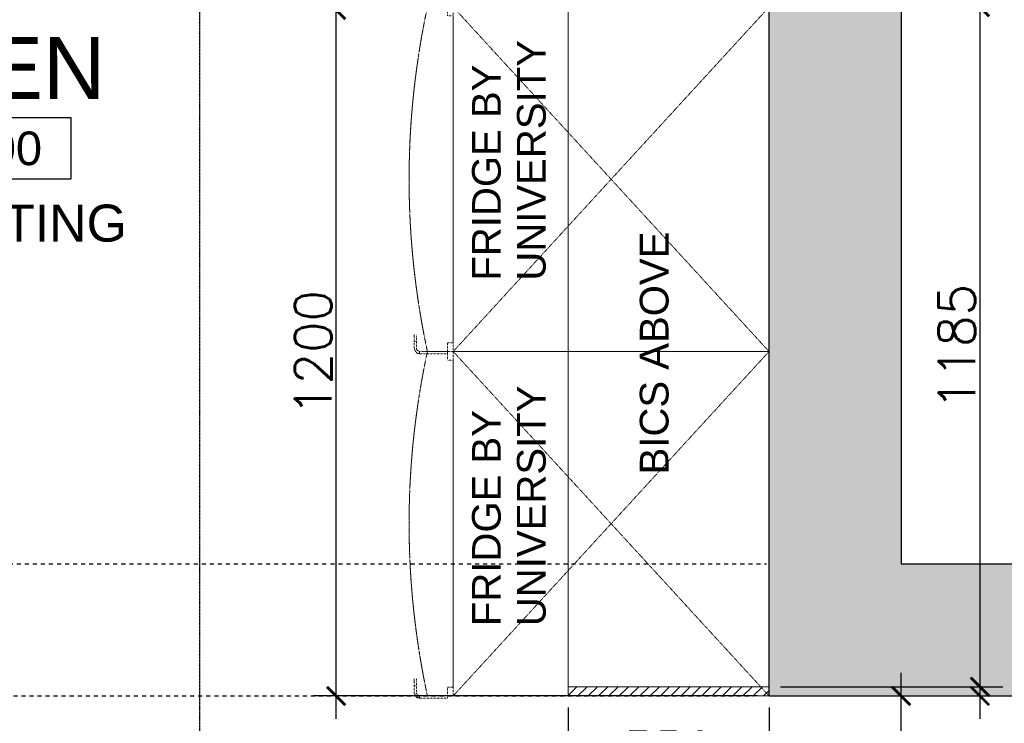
# Model space of a CAD drawing. Header units: millimetres. Extents: x -115474967 to 444143, y -74377 to 241828222.
# Tile 197 of 256: x -80039 to -78325, y 245249 to 246475. Entities that reach past the tile are written whole.
import ezdxf
from ezdxf.enums import TextEntityAlignment as Align

# ---------------------------------------------------------------- set-up
doc = ezdxf.new("R2010")
doc.units = ezdxf.units.MM
doc.header["$MEASUREMENT"] = 0
for name, pattern in [('CENTER2', [1.125, 0.75, -0.125, 0.125, -0.125]), ('Dashed', [280, 140, -140]), ('DASHED2', [0.375, 0.25, -0.125])]:
    doc.linetypes.add(name, pattern=pattern)
for name, color, linetype in [('00-1 FloorFinish', 1, 'Continuous'), ('00-1 FloorLevel', 7, 'Continuous'), ('00-2 Demolish', 5, 'Dashed'), ('00-2 Walls Exist', 7, 'Continuous'), ('DIMS-20', 9, 'Continuous'), ('EB Retained', 9, 'Continuous'), ('Paving', 253, 'Continuous'), ('TEXT-20', 2, 'Continuous'), ('TEXT-50', 2, 'Continuous'), ('TEXT-REFN', 5, 'Continuous')]:
    doc.layers.add(name, color=color, linetype=linetype)
doc.layers.add('00-1 Labels', color=4, linetype='Continuous', lineweight=35)
doc.layers.add('Lines', color=1, linetype='Continuous', lineweight=9)
doc.styles.add('ARIAL', font='arial.ttf')
doc.styles.add('DIMS', font='simplex.shx')
doc.styles.add('TEXT-20', font='arial.ttf', dxfattribs={"height": 40})
doc.styles.add('TEXT-50', font='arial.ttf', dxfattribs={"height": 100})
doc.dimstyles.new('DIM-20', dxfattribs={"dimscale": 4, "dimtxt": 10, "dimasz": 8, "dimexe": 10, "dimexo": 5, "dimgap": 4, "dimtad": 1, "dimdec": 0, "dimrnd": 5, "dimdsep": 46, "dimtxsty": 'DIMS', "dimblk": 'ARCHTICK', "dimcen": 25, "dimdle": 10, "dimclrd": 9, "dimclre": 9, "dimclrt": 4, "dimadec": 0, "dimazin": 0, "dimtfac": 1, "dimtdec": 0, "dimtmove": 2, "dimatfit": 2, "dimfxl": 1, "dimtolj": 1, "dimtzin": 0, "dimarcsym": 0})

# ---------------------------------------------------------------- blocks, each defined once
blk = doc.blocks.new('Room Tags')
at = {"layer": '00-1 FloorLevel', "color": 2}
blk.add_lwpolyline([(-571.3, -75.7), (646.5, -75.7), (646.5, -324.7), (-571.3, -324.7)], close=True, dxfattribs=at)
at = {"layer": '00-1 FloorFinish', "style": 'ARIAL'}
blk.add_attdef('F-FINISH', text='', height=150, dxfattribs=at).set_placement((5.1, -578), align=Align.CENTER)
at = {"layer": '00-1 FloorLevel', "style": 'ARIAL'}
blk.add_text('TOS:', height=136.36, dxfattribs=at).set_placement((-557.4, -200.2), align=Align.MIDDLE_LEFT)
blk.add_attdef('000,000', text='', height=136.4, dxfattribs=at).set_placement((606.9, -200.2), align=Align.MIDDLE_RIGHT)
at = {"layer": '00-1 Labels', "style": 'ARIAL'}
for tag, p in [('ROOM1?', (19, 746.2)), ('ROOM2?', (19, 373.1)), ('ROOM3?', (19, 0))]:
    blk.add_attdef(tag, text='', height=250, dxfattribs=at).set_placement(p, align=Align.CENTER)
blk = doc.blocks.new('fridge')
at = {"layer": 'Paving', "color": 8, "linetype": 'DASHED2', "lineweight": 0, "ltscale": 0.05}
for p, q in [((42825.9, 48753.4), (42824.3, 48752.5)), ((42825.9, 48753.4), (42824.3, 48752.5)), ((42825.9, 48753.4), (42824.3, 48752.5)), ((42824.5, 48749), (42825.9, 48749.4)), ((42824.5, 48749), (42825.9, 48749.4)), ((42824.5, 48749), (42825.9, 48749.4)), ((42838.5, 48753.4), (42825.9, 48753.4)), ((42838.5, 48753.4), (42825.9, 48753.4)), ((42838.5, 48753.4), (42825.9, 48753.4)), ((42838.5, 48753.4), (42825.9, 48753.4)), ((42825.9, 48749.4), (42838.5, 48749.4)), ((42825.9, 48749.4), (42838.5, 48749.4)), ((42825.9, 48749.4), (42838.5, 48749.4)), ((42825.9, 48749.4), (42838.5, 48749.4)), ((42838.5, 48749.4), (42838.5, 48753.4)), ((42838.5, 48753.4), (42838.5, 48752.8)), ((42838.5, 48750), (42838.5, 48749.4)), ((42850.6, 48753.4), (42847, 48753.4)), ((42847.4, 48753.4), (42850.6, 48753.4)), ((42847.4, 48753.4), (42850.6, 48753.4)), ((42817, 48744.5), (42817, 48695.5)), ((42817, 48744.5), (42820.7, 48744.5)), ((42821, 48744.5), (42817.1, 48744.4)), ((42820.9, 48744.5), (42821, 48744.5)), ((42821, 48744.5), (42823, 48748.2)), ((42821, 48744.5), (42823, 48748.2)), ((42821, 48744.5), (42823, 48748.2)), ((42821, 48730.5), (42821, 48744.5)), ((42821, 48730.5), (42821, 48695.5)), ((43421, 48695.5), (43421, 48730.5)), ((42821, 48695.5), (42817, 48695.5)), ((42821, 48695.5), (42836, 48695.5)), ((43421, 48685.5), (42821, 48685.5)), ((42821, 48685.5), (42821, 48135.5)), ((42836, 48695.5), (42836, 48685.5)), ((42836, 48685.5), (43406, 48685.5)), ((43406, 48685.5), (43406, 48695.5)), ((43406, 48695.5), (43421, 48695.5)), ((43421, 48135.5), (43421, 48685.5)), ((42821, 48135.5), (43421, 48135.5))]:
    blk.add_line(p, q, dxfattribs=at)
for points in [[(42825.9, 48753.4), (42818.6, 48749.6), (42817, 48744.4)], [(42819.3, 48749.9), (42818.6, 48749.6), (42817, 48744.4)], [(42819.3, 48749.9), (42818.6, 48749.6), (42817, 48744.4)], [(42819.3, 48749.9), (42818.6, 48749.6), (42817, 48744.4)], [(42821, 48744.5), (42823.2, 48748.6), (42825.9, 48749.4)], [(42850.6, 48753.4), (42846.7, 48753.4), (42838.5, 48753.4)], [(42838.5, 48749.4), (42847.4, 48749.4), (42850.6, 48749.4)]]:
    blk.add_lwpolyline(points, dxfattribs=at)
for points in [[(43421, 48730.5), (43221, 48773), (43021, 48773), (42821, 48730.5)], [(42910.2, 48746.7), (42921.8, 48748.4), (42933.5, 48750), (42945.2, 48751.5)], [(42945.2, 48751.5), (42945.5, 48751.5), (42946.3, 48751.6), (42947.3, 48751.7), (42948, 48751.8), (42948.2, 48751.8), (42948.2, 48751.8)], [(42948.2, 48751.8), (42948.1, 48751.8), (42948, 48751.8), (42947.3, 48751.7), (42946.3, 48751.6), (42945.5, 48751.5), (42945.2, 48751.5)], [(42962.2, 48753.5), (42962.1, 48753.5), (42962.1, 48753.5), (42962.2, 48753.5)], [(42962.2, 48753.5), (42962.1, 48753.5), (42962.1, 48753.5), (42962.2, 48753.5)], [(42965.2, 48753.8), (42976.8, 48755.1), (42988.5, 48756.2), (43000.2, 48757.2)], [(43000.2, 48757.2), (43000.5, 48757.3), (43001.3, 48757.3), (43002.3, 48757.4), (43003, 48757.5), (43003.2, 48757.5), (43003.2, 48757.5)], [(43003.2, 48757.5), (43003.1, 48757.5), (43003, 48757.5), (43002.3, 48757.4), (43001.3, 48757.3), (43000.5, 48757.3), (43000.2, 48757.2)], [(43017.2, 48758.6), (43017.1, 48758.6), (43017.1, 48758.6), (43017.2, 48758.6)], [(43017.2, 48758.6), (43017.1, 48758.6), (43017.1, 48758.6), (43017.2, 48758.6)], [(43020.2, 48758.8), (43031.8, 48759.6), (43043.5, 48760.3), (43055.2, 48760.9)], [(43055.2, 48760.9), (43055.5, 48760.9), (43056.3, 48760.9), (43057.3, 48761), (43058, 48761), (43058.2, 48761), (43058.2, 48761)], [(43058.2, 48761), (43058.1, 48761), (43058, 48761), (43057.3, 48761), (43056.3, 48760.9), (43055.5, 48760.9), (43055.2, 48760.9)], [(43072.2, 48761.6), (43072.1, 48761.6), (43072.1, 48761.6), (43072.2, 48761.6)], [(43072.2, 48761.6), (43072.1, 48761.6), (43072.1, 48761.6), (43072.2, 48761.6)], [(43075.2, 48761.7), (43086.8, 48762), (43098.5, 48762.3), (43110.2, 48762.4)], [(43110.2, 48762.4), (43110.5, 48762.4), (43111.3, 48762.4), (43112.3, 48762.4), (43113, 48762.4), (43113.2, 48762.4), (43113.2, 48762.4)], [(43113.2, 48762.4), (43113.1, 48762.4), (43113, 48762.4), (43112.3, 48762.4), (43111.3, 48762.4), (43110.5, 48762.4), (43110.2, 48762.4)], [(43127.2, 48762.4), (43127.1, 48762.4), (43127.1, 48762.4), (43127.2, 48762.4)], [(43127.2, 48762.4), (43127.1, 48762.4), (43127.1, 48762.4), (43127.2, 48762.4)], [(43130.2, 48762.4), (43141.8, 48762.3), (43153.5, 48762.1), (43165.2, 48761.7)], [(43165.2, 48761.7), (43165.5, 48761.7), (43166.3, 48761.7), (43167.3, 48761.7), (43168, 48761.6), (43168.2, 48761.6), (43168.2, 48761.6)], [(43168.2, 48761.6), (43168.1, 48761.6), (43168, 48761.6), (43167.3, 48761.7), (43166.3, 48761.7), (43165.5, 48761.7), (43165.2, 48761.7)], [(43182.2, 48761.1), (43182.1, 48761.1), (43182.1, 48761.1), (43182.2, 48761.1)], [(43182.2, 48761.1), (43182.1, 48761.1), (43182.1, 48761.1), (43182.2, 48761.1)], [(43185.2, 48761), (43196.8, 48760.4), (43208.5, 48759.7), (43220.2, 48758.9)], [(43220.2, 48758.9), (43220.5, 48758.9), (43221.3, 48758.8), (43222.3, 48758.8), (43223, 48758.7), (43223.2, 48758.7), (43223.2, 48758.7)], [(43223.2, 48758.7), (43223.1, 48758.7), (43223, 48758.7), (43222.3, 48758.8), (43221.3, 48758.8), (43220.5, 48758.9), (43220.2, 48758.9)], [(43237.2, 48757.6), (43237.1, 48757.6), (43237.1, 48757.6), (43237.2, 48757.6)], [(43237.2, 48757.6), (43237.1, 48757.6), (43237.1, 48757.6), (43237.2, 48757.6)], [(43240.2, 48757.4), (43251.8, 48756.4), (43263.5, 48755.3), (43275.2, 48754)], [(43275.2, 48754), (43275.5, 48753.9), (43276.3, 48753.9), (43277.3, 48753.8), (43278, 48753.7), (43278.2, 48753.7), (43278.2, 48753.7)], [(43278.2, 48753.7), (43278.1, 48753.7), (43278, 48753.7), (43277.3, 48753.8), (43276.3, 48753.9), (43275.5, 48753.9), (43275.2, 48754)], [(43292.2, 48752), (43292.1, 48752), (43292.1, 48752), (43292.2, 48752)], [(43292.2, 48752), (43292.1, 48752), (43292.1, 48752), (43292.2, 48752)], [(43295.2, 48751.7), (43306.8, 48750.2), (43318.5, 48748.6), (43330.2, 48746.9)], [(42852.2, 48736.8), (42852.1, 48736.8), (42852.1, 48736.8), (42852.2, 48736.8)], [(42852.2, 48736.8), (42852.1, 48736.8), (42852.1, 48736.8), (42852.2, 48736.8)], [(42855.2, 48737.4), (42866.8, 48739.6), (42878.5, 48741.6), (42890.2, 48743.5)], [(42890.2, 48743.5), (42890.5, 48743.6), (42891.3, 48743.7), (42892.3, 48743.9), (42893, 48744), (42893.2, 48744), (42893.2, 48744)], [(42893.2, 48744), (42893.1, 48744), (42893, 48744), (42892.3, 48743.9), (42891.3, 48743.7), (42890.5, 48743.6), (42890.2, 48743.5)], [(42907.2, 48746.2), (42907.1, 48746.2), (42907.1, 48746.2), (42907.2, 48746.2)], [(42907.2, 48746.2), (42907.1, 48746.2), (42907.1, 48746.2), (42907.2, 48746.2)], [(43330.2, 48746.9), (43330.5, 48746.8), (43331.3, 48746.7), (43332.3, 48746.6), (43333, 48746.5), (43333.2, 48746.5), (43333.2, 48746.5)], [(43333.2, 48746.5), (43333.1, 48746.5), (43333, 48746.5), (43332.3, 48746.6), (43331.3, 48746.7), (43330.5, 48746.8), (43330.2, 48746.9)], [(43347.2, 48744.3), (43347.1, 48744.3), (43347.1, 48744.3), (43347.2, 48744.3)], [(43347.2, 48744.3), (43347.1, 48744.3), (43347.1, 48744.3), (43347.2, 48744.3)], [(43350.2, 48743.8), (43361.8, 48741.9), (43373.5, 48739.9), (43385.2, 48737.7)], [(43385.2, 48737.7), (43385.5, 48737.6), (43386.3, 48737.5), (43387.3, 48737.3), (43388, 48737.2), (43388.2, 48737.1), (43388.2, 48737.1)], [(43388.2, 48737.1), (43388.1, 48737.1), (43388, 48737.2), (43387.3, 48737.3), (43386.3, 48737.5), (43385.5, 48737.6), (43385.2, 48737.7)]]:
    blk.add_open_spline(points, degree=3, dxfattribs=at)
for points, knots in [([(42821, 48730.5), (42837, 48733.9), (42869.4, 48740.3), (42907.9, 48746.5), (42930.3, 48749.5), (42936, 48750.3)], [0, 0, 0, 0, 0.0833333, 0.1666667, 0.195537, 0.195537, 0.195537, 0.195537]), ([(42936, 48750.3), (42930.3, 48749.5), (42907.9, 48746.5), (42869.4, 48740.3), (42837, 48733.9), (42821, 48730.5)], [0.804463, 0.804463, 0.804463, 0.804463, 0.8333333, 0.9166667, 1, 1, 1, 1]), ([(42946.3, 48751.6), (42970.4, 48754.6), (43007.1, 48758.2), (43044.1, 48760.4), (43056.7, 48760.9)], [0.2126998, 0.2126998, 0.2126998, 0.2126998, 0.3333333, 0.3948229, 0.3948229, 0.3948229, 0.3948229]), ([(43056.7, 48760.9), (43044.1, 48760.4), (43007.1, 48758.2), (42970.4, 48754.6), (42946.3, 48751.6)], [0.6051771, 0.6051771, 0.6051771, 0.6051771, 0.6666667, 0.7873002, 0.7873002, 0.7873002, 0.7873002]), ([(42965.2, 48753.8), (42964.6, 48753.7), (42964, 48753.7), (42963.3, 48753.6), (42962.9, 48753.6), (42962.5, 48753.5), (42962.1, 48753.5), (42962.1, 48753.5), (42962.5, 48753.5), (42963.2, 48753.6), (42964.1, 48753.7), (42964.8, 48753.8), (42965.2, 48753.8)], [-1, -1, -1, -1, -0.833333, -0.791667, -0.75, -0.666667, -0.555556, -0.444444, -0.333333, -0.222222, -0.111111, 0, 0, 0, 0]), ([(43020.2, 48758.8), (43019.6, 48758.8), (43018.6, 48758.7), (43017.6, 48758.6), (43017.1, 48758.6), (43017.1, 48758.6), (43017.5, 48758.6), (43018.2, 48758.7), (43019.1, 48758.7), (43019.8, 48758.8), (43020.2, 48758.8)], [-1, -1, -1, -1, -0.833333, -0.666667, -0.555556, -0.444444, -0.333333, -0.222222, -0.111111, 0, 0, 0, 0]), ([(43063.4, 48761.2), (43082.6, 48762), (43121, 48762.8), (43159.4, 48762), (43178.6, 48761.2)], [0.405943, 0.405943, 0.405943, 0.405943, 0.5, 0.594047, 0.594047, 0.594047, 0.594047]), ([(43178.6, 48761.2), (43159.4, 48762), (43121, 48762.8), (43082.6, 48762), (43063.4, 48761.2)], [0.405953, 0.405953, 0.405953, 0.405953, 0.5, 0.594057, 0.594057, 0.594057, 0.594057]), ([(43075.2, 48761.7), (43074.6, 48761.6), (43073.6, 48761.6), (43072.6, 48761.6), (43072.1, 48761.6), (43072.1, 48761.6), (43072.5, 48761.6), (43073.2, 48761.6), (43074.1, 48761.6), (43074.8, 48761.7), (43075.2, 48761.7)], [-1, -1, -1, -1, -0.833333, -0.666667, -0.555556, -0.444444, -0.333333, -0.222222, -0.111111, 0, 0, 0, 0]), ([(43130.2, 48762.4), (43129.6, 48762.4), (43128.6, 48762.4), (43127.6, 48762.4), (43127.1, 48762.4), (43127.1, 48762.4), (43127.5, 48762.4), (43128.2, 48762.4), (43129.1, 48762.4), (43129.8, 48762.4), (43130.2, 48762.4)], [-1, -1, -1, -1, -0.833333, -0.666667, -0.555556, -0.444444, -0.333333, -0.222222, -0.111111, 0, 0, 0, 0]), ([(43185.2, 48761), (43184.6, 48761), (43183.6, 48761), (43182.6, 48761.1), (43182.1, 48761.1), (43182.1, 48761.1), (43182.5, 48761.1), (43183.2, 48761), (43184.1, 48761), (43184.8, 48761), (43185.2, 48761)], [-1, -1, -1, -1, -0.833333, -0.666667, -0.555556, -0.444444, -0.333333, -0.222222, -0.111111, 0, 0, 0, 0]), ([(43185.3, 48760.9), (43197.9, 48760.4), (43234.9, 48758.2), (43271.6, 48754.6), (43295.7, 48751.6)], [0.6051594, 0.6051594, 0.6051594, 0.6051594, 0.6666667, 0.7873104, 0.7873104, 0.7873104, 0.7873104]), ([(43295.7, 48751.6), (43271.6, 48754.6), (43234.9, 48758.2), (43197.9, 48760.4), (43185.3, 48760.9)], [0.2126896, 0.2126896, 0.2126896, 0.2126896, 0.3333333, 0.3948406, 0.3948406, 0.3948406, 0.3948406]), ([(43240.2, 48757.4), (43239.6, 48757.4), (43238.6, 48757.5), (43237.6, 48757.6), (43237.1, 48757.6), (43237.1, 48757.6), (43237.5, 48757.6), (43238.2, 48757.5), (43239.1, 48757.5), (43239.8, 48757.4), (43240.2, 48757.4)], [-1, -1, -1, -1, -0.833333, -0.666667, -0.555556, -0.444444, -0.333333, -0.222222, -0.111111, 0, 0, 0, 0]), ([(43295.2, 48751.7), (43294.6, 48751.7), (43294, 48751.8), (43293.3, 48751.9), (43292.9, 48751.9), (43292.5, 48752), (43292.1, 48752), (43292.1, 48752), (43292.5, 48752), (43293.2, 48751.9), (43294.1, 48751.8), (43294.8, 48751.7), (43295.2, 48751.7)], [-1, -1, -1, -1, -0.833333, -0.791667, -0.75, -0.666667, -0.555556, -0.444444, -0.333333, -0.222222, -0.111111, 0, 0, 0, 0]), ([(43306, 48750.3), (43311.7, 48749.5), (43350.6, 48744.2), (43388.9, 48737.4), (43421, 48730.5)], [0.8044688, 0.8044688, 0.8044688, 0.8044688, 0.8333333, 1, 1, 1, 1]), ([(43421, 48730.5), (43388.9, 48737.4), (43350.6, 48744.2), (43311.7, 48749.5), (43306, 48750.3)], [0, 0, 0, 0, 0.1666667, 0.1955312, 0.1955312, 0.1955312, 0.1955312]), ([(42855.2, 48737.4), (42854.9, 48737.3), (42854.4, 48737.2), (42853.8, 48737.1), (42853.3, 48737), (42852.9, 48737), (42852.5, 48736.9), (42852.1, 48736.8), (42852.1, 48736.8), (42852.5, 48736.9), (42853.2, 48737), (42854.1, 48737.2), (42854.8, 48737.3), (42855.2, 48737.4)], [-1, -1, -1, -1, -0.916667, -0.833333, -0.791667, -0.75, -0.666667, -0.555556, -0.444444, -0.333333, -0.222222, -0.111111, 0, 0, 0, 0]), ([(42910.2, 48746.7), (42909.6, 48746.6), (42909, 48746.5), (42908.3, 48746.4), (42907.9, 48746.3), (42907.5, 48746.3), (42907.1, 48746.2), (42907.1, 48746.2), (42907.5, 48746.3), (42908.2, 48746.4), (42909.1, 48746.5), (42909.8, 48746.6), (42910.2, 48746.7)], [-1, -1, -1, -1, -0.833333, -0.791667, -0.75, -0.666667, -0.555556, -0.444444, -0.333333, -0.222222, -0.111111, 0, 0, 0, 0]), ([(43350.2, 48743.8), (43349.6, 48743.9), (43349, 48744), (43348.3, 48744.1), (43347.9, 48744.2), (43347.5, 48744.2), (43347.1, 48744.3), (43347.1, 48744.3), (43347.5, 48744.2), (43348.2, 48744.1), (43349.1, 48744), (43349.8, 48743.9), (43350.2, 48743.8)], [-1, -1, -1, -1, -0.833333, -0.791667, -0.75, -0.666667, -0.555556, -0.444444, -0.333333, -0.222222, -0.111111, 0, 0, 0, 0])]:
    blk.add_open_spline(points, degree=3, knots=knots, dxfattribs=at)
blk = doc.blocks.new('_ArchTick')
at = {"color": 0, "linetype": 'ByBlock', "const_width": 0.15}
blk.add_lwpolyline([(-0.5, -0.5), (0.5, 0.5)], dxfattribs=at)
blk = doc.blocks.new('*D437')
at = {"layer": 'Defpoints', "color": 0, "transparency": 16777216}
for p in [(-79488.2, 247437.2), (-79334.3, 247437.2), (-79334.3, 246492.1)]:
    blk.add_point(p, dxfattribs=at)
at = {"layer": 'DIMS-20', "color": 9, "lineweight": -2, "transparency": 16777216}
for p, q in [((-79488.2, 246452.1), (-79488.2, 247477.2)), ((-79354.3, 247437.2), (-79528.2, 247437.2)), ((-79354.3, 246492.1), (-79528.2, 246492.1))]:
    blk.add_line(p, q, dxfattribs=at)
at = {"layer": 'DIMS-20', "color": 9, "lineweight": -2, "transparency": 16777216, "xscale": 32, "yscale": 32, "zscale": 32}
for p, rotation in [((-79488.2, 247437.2), 90), ((-79488.2, 246492.1), 270)]:
    blk.add_blockref('_ArchTick', p, dxfattribs=dict(at, rotation=rotation))
at = {"layer": 'DIMS-20', "color": 4, "transparency": 16777216, "insert": (-79528.2, 246964.7), "char_height": 64, "attachment_point": 5, "rotation": 90, "style": 'DIMS'}
blk.add_mtext('\\A1;940', dxfattribs=at)
blk = doc.blocks.new('*D508')
at = {"layer": 'Defpoints', "color": 0, "transparency": 16777216}
for p in [(-78504.3, 245297.2), (-78504.3, 245297.2), (-78504.3, 244397.2)]:
    blk.add_point(p, dxfattribs=at)
at = {"layer": 'DIMS-20', "color": 9, "lineweight": -2, "transparency": 16777216}
for p, q in [((-78504.3, 244357.2), (-78504.3, 245337.2)), ((-78484.3, 245297.2), (-78464.3, 245297.2)), ((-78484.3, 244397.2), (-78464.3, 244397.2))]:
    blk.add_line(p, q, dxfattribs=at)
at = {"layer": 'DIMS-20', "color": 9, "lineweight": -2, "transparency": 16777216, "xscale": 32, "yscale": 32, "zscale": 32}
for p, rotation in [((-78504.3, 245297.2), 90), ((-78504.3, 244397.2), 270)]:
    blk.add_blockref('_ArchTick', p, dxfattribs=dict(at, rotation=rotation))
at = {"layer": 'DIMS-20', "color": 4, "transparency": 16777216, "insert": (-78544.3, 244847.2), "char_height": 64, "attachment_point": 5, "rotation": 90, "style": 'DIMS'}
blk.add_mtext('\\A1;900', dxfattribs=at)
blk = doc.blocks.new('*D509')
at = {"layer": 'Defpoints', "color": 0, "transparency": 16777216}
for p in [(-79488.2, 246492.1), (-78739, 246492.1), (-78734.3, 245297.2)]:
    blk.add_point(p, dxfattribs=at)
at = {"layer": 'DIMS-20', "color": 9, "lineweight": -2, "transparency": 16777216}
for p, q in [((-79488.2, 245257.2), (-79488.2, 246532.1)), ((-78759, 246492.1), (-79528.2, 246492.1)), ((-78754.3, 245297.2), (-79528.2, 245297.2))]:
    blk.add_line(p, q, dxfattribs=at)
at = {"layer": 'DIMS-20', "color": 9, "lineweight": -2, "transparency": 16777216, "xscale": 32, "yscale": 32, "zscale": 32}
for p, rotation in [((-79488.2, 246492.1), 90), ((-79488.2, 245297.2), 270)]:
    blk.add_blockref('_ArchTick', p, dxfattribs=dict(at, rotation=rotation))
at = {"layer": 'DIMS-20', "color": 4, "transparency": 16777216, "insert": (-79528.2, 245894.7), "char_height": 64, "attachment_point": 5, "rotation": 90, "style": 'DIMS'}
blk.add_mtext('\\A1;1200', dxfattribs=at)
blk = doc.blocks.new('*D480')
at = {"layer": 'Defpoints', "color": 0, "transparency": 16777216}
for p in [(-78734.3, 246513.2), (-78734.3, 246497.2), (-78367.1, 246497.2)]:
    blk.add_point(p, dxfattribs=at)
at = {"layer": 'DIMS-20', "color": 9, "lineweight": -2, "transparency": 16777216}
for p, q in [((-78367.1, 246553.2), (-78367.1, 246457.2)), ((-78714.3, 246513.2), (-78327.1, 246513.2)), ((-78714.3, 246497.2), (-78327.1, 246497.2))]:
    blk.add_line(p, q, dxfattribs=at)
at = {"layer": 'DIMS-20', "color": 9, "lineweight": -2, "transparency": 16777216, "xscale": 32, "yscale": 32, "zscale": 32}
for p, rotation in [((-78367.1, 246513.2), 90), ((-78367.1, 246497.2), 270)]:
    blk.add_blockref('_ArchTick', p, dxfattribs=dict(at, rotation=rotation))
at = {"layer": 'DIMS-20', "color": 1, "transparency": 16777216, "insert": (-78219.1, 246406.9), "char_height": 64, "attachment_point": 5, "rotation": 90, "style": 'DIMS'}
blk.add_mtext('\\A1;15', dxfattribs=at)
blk = doc.blocks.new('*D447')
at = {"layer": 'Defpoints', "color": 0, "transparency": 16777216}
for p in [(-78734.3, 246497.2), (-78734.3, 245313.2), (-78367.1, 245313.2)]:
    blk.add_point(p, dxfattribs=at)
at = {"layer": 'DIMS-20', "color": 9, "lineweight": -2, "transparency": 16777216}
for p, q in [((-78367.1, 246537.2), (-78367.1, 245273.2)), ((-78714.3, 246497.2), (-78327.1, 246497.2)), ((-78714.3, 245313.2), (-78327.1, 245313.2))]:
    blk.add_line(p, q, dxfattribs=at)
at = {"layer": 'DIMS-20', "color": 9, "lineweight": -2, "transparency": 16777216, "xscale": 32, "yscale": 32, "zscale": 32}
for p, rotation in [((-78367.1, 246497.2), 90), ((-78367.1, 245313.2), 270)]:
    blk.add_blockref('_ArchTick', p, dxfattribs=dict(at, rotation=rotation))
at = {"layer": 'DIMS-20', "color": 1, "transparency": 16777216, "insert": (-78407.1, 245905.2), "char_height": 64, "attachment_point": 5, "rotation": 90, "style": 'DIMS'}
blk.add_mtext('\\A1;1185', dxfattribs=at)
blk = doc.blocks.new('*D448')
at = {"layer": 'Defpoints', "color": 0, "transparency": 16777216}
for p in [(-78734.3, 245313.2), (-78734.3, 245297.2), (-78367.1, 245297.2)]:
    blk.add_point(p, dxfattribs=at)
at = {"layer": 'DIMS-20', "color": 9, "lineweight": -2, "transparency": 16777216}
for p, q in [((-78367.1, 245353.2), (-78367.1, 245257.2)), ((-78714.3, 245313.2), (-78327.1, 245313.2)), ((-78714.3, 245297.2), (-78327.1, 245297.2))]:
    blk.add_line(p, q, dxfattribs=at)
at = {"layer": 'DIMS-20', "color": 9, "lineweight": -2, "transparency": 16777216, "xscale": 32, "yscale": 32, "zscale": 32}
for p, rotation in [((-78367.1, 245313.2), 90), ((-78367.1, 245297.2), 270)]:
    blk.add_blockref('_ArchTick', p, dxfattribs=dict(at, rotation=rotation))
at = {"layer": 'DIMS-20', "color": 1, "transparency": 16777216, "insert": (-78219.1, 245305.2), "char_height": 64, "attachment_point": 5, "rotation": 90, "style": 'DIMS'}
blk.add_mtext('\\A1;15', dxfattribs=at)
blk = doc.blocks.new('*D449')
at = {"layer": 'Defpoints', "color": 0, "transparency": 16777216}
for p in [(-79084.3, 245297.2), (-78734.3, 245297.2), (-78734.3, 245162.5)]:
    blk.add_point(p, dxfattribs=at)
at = {"layer": 'DIMS-20', "color": 9, "lineweight": -2, "transparency": 16777216}
for p, q in [((-79084.3, 245277.2), (-79084.3, 245122.5)), ((-78734.3, 245277.2), (-78734.3, 245122.5)), ((-79124.3, 245162.5), (-78694.3, 245162.5))]:
    blk.add_line(p, q, dxfattribs=at)
at = {"layer": 'DIMS-20', "color": 9, "lineweight": -2, "transparency": 16777216, "xscale": 32, "yscale": 32, "zscale": 32, "rotation": 180}
blk.add_blockref('_ArchTick', (-79084.3, 245162.5), dxfattribs=at)
at = {"layer": 'DIMS-20', "color": 9, "lineweight": -2, "transparency": 16777216, "xscale": 32, "yscale": 32, "zscale": 32}
blk.add_blockref('_ArchTick', (-78734.3, 245162.5), dxfattribs=at)
at = {"layer": 'DIMS-20', "color": 1, "transparency": 16777216, "insert": (-78909.3, 245202.5), "char_height": 64, "attachment_point": 5, "style": 'DIMS'}
blk.add_mtext('\\A1;350', dxfattribs=at)

msp = doc.modelspace()

# ---------------------------------------------------------------- hatches: boundary and pattern name
at = {"layer": 'EB Retained', "lineweight": 0, "true_color": 0xbababa}
h = msp.add_hatch(color=9, dxfattribs=at)
h.dxf.hatch_style = 1
h.paths.add_polyline_path([(-78734.33313, 245297.21723), (-78504.33313, 245297.21723), (-78274.33313, 245297.21723), (-78274.33313, 245527.21723), (-78504.33313, 245527.21723), (-78504.33313, 246544.71723), (-78734.33313, 246544.71723)])
at = {"layer": 'Paving', "linetype": 'DASHED2', "lineweight": 0, "ltscale": 0.05, "true_color": 0x939598}
h = msp.add_hatch(dxfattribs=at)
h.set_pattern_fill('ANSI31', color=252, scale=4, angle=180)
h.set_pattern_definition([(225, (-222232.57, 146332.552), (8.9802561, -8.9802561), [])])
h.paths.add_polyline_path([(-79084.33313, 245297.21723), (-79084.33313, 245313.21723), (-78734.33313, 245313.21723), (-78734.33313, 245297.21723)])

# ---------------------------------------------------------------- linework, layer by layer
for p, q in [((-78734.33313, 245297.21723), (-78734.33313, 246544.71723)), ((-78504.33313, 245527.21723), (-78274.33313, 245527.21723))]:
    msp.add_line(p, q)
at = {"layer": '00-2 Demolish', "ltscale": 0.05}
for p, q in [((-82144.33313, 245527.21723), (-78739.01996, 245527.21723)), ((-82374.33313, 245297.21723), (-78761.34587, 245297.21723))]:
    msp.add_line(p, q, dxfattribs=at)
at = {"layer": '00-2 Walls Exist'}
for p, q in [((-78504.33313, 246544.71723), (-78504.33313, 245527.21723)), ((-78734.33313, 245297.21723), (-78274.33313, 245297.21723))]:
    msp.add_line(p, q, dxfattribs=at)
at = {"layer": 'Lines', "color": 1, "true_color": 0xff0000}
msp.add_line((-79084.33313, 246497.21723), (-79084.33313, 245313.21723), dxfattribs=at)
msp.add_lwpolyline([(-79084.33313, 245297.21723), (-79084.33313, 245313.21723), (-78734.33313, 245313.21723), (-78734.33313, 245297.21723)], close=True, dxfattribs=at)
at = {"layer": 'Paving', "color": 8, "linetype": 'DASHED2', "lineweight": 0, "ltscale": 0.05}
for p, q in [((-78734.33313, 245897.21723), (-79284.33313, 246497.21723)), ((-78734.33313, 246497.21723), (-79284.33313, 245897.21723)), ((-79334.33313, 245897.21723), (-78734.33313, 245897.21723)), ((-78734.33313, 245297.21723), (-79284.33313, 245897.21723)), ((-78734.33313, 245897.21723), (-79284.33313, 245297.21723))]:
    msp.add_line(p, q, dxfattribs=at)
at = {"layer": 'TEXT-REFN', "linetype": 'CENTER2', "ltscale": 0.6}
msp.add_lwpolyline([(-79725.95694, 248313.78831), (-79725.95694, 243523.25204)], dxfattribs=at)

# ---------------------------------------------------------------- block references
ref = msp.add_blockref('Room Tags', (-80228.14931, 246337.26137), dxfattribs=dict(xscale=0.430232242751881, yscale=0.430232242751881, zscale=0.430232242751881))
ref.add_attrib('ROOM3?', 'KITCHEN', dxfattribs={"layer": '00-1 Labels', "height": 107.558061, "style": 'ARIAL'}).set_placement((-80219.9749, 246337.26137), align=Align.CENTER)
ref.add_attrib('000,000', '000,100', dxfattribs={"layer": '00-1 FloorLevel', "height": 58.668033, "style": 'ARIAL'}).set_placement((-80000.38726, 246251.1391), align=Align.MIDDLE_RIGHT)
ref.add_attrib('F-FINISH', 'VINYL SHEETING', dxfattribs={"layer": '00-1 FloorFinish', "height": 64.5348364, "style": 'ARIAL'}).set_placement((-80225.96336, 246088.58749), align=Align.CENTER)
at = {"layer": 'Paving', "color": 8, "linetype": 'DASHED2', "lineweight": 0, "ltscale": 0.05, "rotation": 90}
for p in [(-30598.8057, 203076.21723), (-30598.8057, 202476.21723)]:
    msp.add_blockref('fridge', p, dxfattribs=at)

# ---------------------------------------------------------------- texts
at = {"layer": 'TEXT-20', "color": 7, "linetype": 'Continuous', "insert": (-78959.40131, 245682.98663), "char_height": 50, "width": 1258.0720034, "attachment_point": 1, "rotation": 90, "style": 'TEXT-20'}
msp.add_mtext('{\\C1;\\c255;BICS ABOVE}', dxfattribs=at)
at = {"layer": 'TEXT-50', "linetype": 'Continuous', "char_height": 50, "width": 6162.4244806, "attachment_point": 1, "rotation": 90, "line_spacing_factor": 0.938532, "style": 'TEXT-50'}
for insert in [(-79251.55842, 246020.6359), (-79251.55842, 245418.76435)]:
    msp.add_mtext('FRIDGE BY\\PUNIVERSITY', dxfattribs=dict(at, insert=insert))

# ---------------------------------------------------------------- dimensions: what is measured, and where the dimension line sits
at = {"layer": 'DIMS-20'}
for base, p1, p2, text, picture, middle in [((-79488.22822, 247437.21723), (-79334.33313, 246492.10434), (-79334.33313, 247437.21723), '940', '*D437', (-79528.22822, 246964.66078)), ((-79488.22822, 246492.10434), (-78734.33313, 245297.21723), (-78739.01996, 246492.10434), '1200', '*D509', (-79528.22822, 245894.66078))]:
    dim = msp.add_linear_dim(base=base, p1=p1, p2=p2, angle=90, text=text, dimstyle='DIM-20', override={"dimtxt": 16, "dimgap": 2}, dxfattribs=at)
    dim.commit()
    dim.dimension.update_dxf_attribs({"geometry": picture, "text_midpoint": middle})
dim = msp.add_linear_dim(base=(-78367.14054, 246497.21998), p1=(-78734.33313, 246513.21998), p2=(-78734.33313, 246497.21998), angle=90, dimstyle='DIM-20', override={"dimtxt": 16, "dimgap": 2, "dimclrt": 1}, dxfattribs=at)
dim.commit()
dim.dimension.update_dxf_attribs({"geometry": '*D480', "text_midpoint": (-78219.14054, 246406.93056), "dimtype": 160})
for base, p1, p2, override, picture, middle in [((-78367.14054, 245313.21723), (-78734.33313, 246497.21998), (-78734.33313, 245313.21723), {"dimtxt": 16, "dimgap": 2, "dimclrt": 1}, '*D447', (-78407.14054, 245905.2186)), ((-78367.14054, 245297.21723), (-78734.33313, 245313.21723), (-78734.33313, 245297.21723), {"dimtxt": 16, "dimgap": 2, "dimclrt": 1}, '*D448', (-78219.14054, 245305.21723)), ((-78504.33313, 245297.21723), (-78504.33313, 244397.21723), (-78504.33313, 245297.21723), {"dimtxt": 16, "dimgap": 2}, '*D508', (-78544.33313, 244847.21723))]:
    dim = msp.add_linear_dim(base=base, p1=p1, p2=p2, angle=90, dimstyle='DIM-20', override=override, dxfattribs=at)
    dim.commit()
    dim.dimension.update_dxf_attribs({"geometry": picture, "text_midpoint": middle})
dim = msp.add_linear_dim(base=(-78734.33313, 245162.49539), p1=(-79084.33313, 245297.21723), p2=(-78734.33313, 245297.21723), dimstyle='DIM-20', override={"dimtxt": 16, "dimgap": 2, "dimclrt": 1}, dxfattribs=at)
dim.commit()
dim.dimension.update_dxf_attribs({"geometry": '*D449', "text_midpoint": (-78909.33313, 245202.49539)})

doc.saveas('drawing.dxf')
